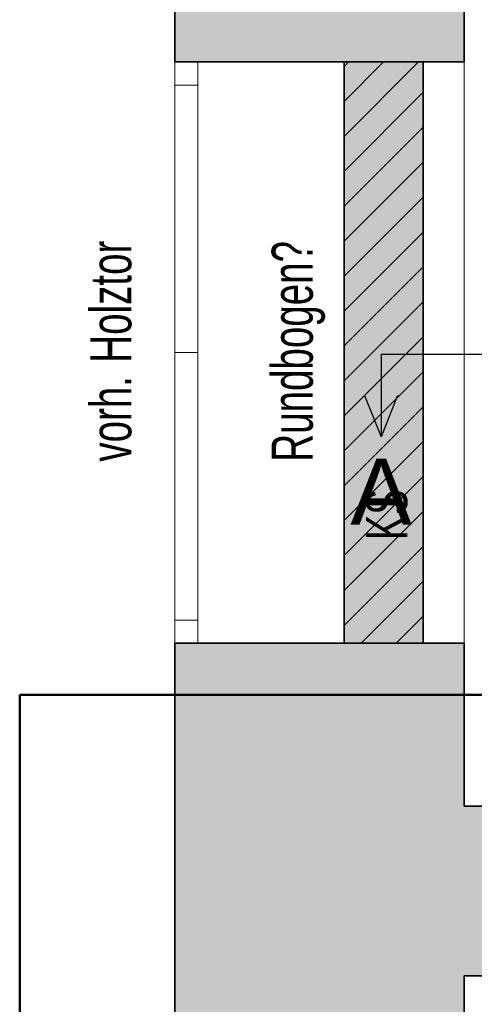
# Model space of a CAD drawing. Extents: x -123 to 597, y -160 to 584.
# Tile 134 of 207: x -75 to -47, y 212 to 272. Entities that reach past the tile are written whole.
import ezdxf
from ezdxf.lldxf.tags import DXFTag

# ---------------------------------------------------------------- set-up
doc = ezdxf.new("R2010")
doc.units = 0
doc.layers.get('0').update_dxf_attribs({"lineweight": 35})
for name, color, linetype, lineweight in [('5_UG-BESTAND', 7, 'Continuous', 25), ('5_UG-NEU', 7, 'Continuous', 25), ('5_UG-SCHRAFF-FILL', 7, 'Continuous', 25), ('5_UG-TEXT-MASS', 7, 'Continuous', 25)]:
    doc.layers.add(name, color=color, linetype=linetype, lineweight=lineweight)
for name, color, linetype, lineweight, true_color in [('Ausgeblendet', 3, 'Continuous', 35, 0x00ff00), ('X_Geometrie-A07ALSJT1N', 3, 'Continuous', 50, 0x00ff00), ('X_Schnittangaben', 7, 'Continuous', 25, 0xc0c0c0)]:
    doc.layers.add(name, color=color, linetype=linetype, lineweight=lineweight, true_color=true_color)
doc.styles.get("Standard").update_dxf_attribs({"font": 'arial.ttf'})
tags = doc.linetypes.add('PUNKT2_S9', pattern=[0.0005, 0, -0.0005]).pattern_tags.tags
tags[6:7] = [DXFTag(74, 4), DXFTag(75, 0), DXFTag(340, '0'), DXFTag(46, 1.0), DXFTag(50, 0.0), DXFTag(44, 0.0), DXFTag(45, 0.0)]
tags[4:5] = [DXFTag(74, 4), DXFTag(75, 0), DXFTag(340, '0'), DXFTag(46, 1.0), DXFTag(50, 0.0), DXFTag(44, 0.0), DXFTag(45, 0.0)]
tags = doc.linetypes.add('STRICHPUNKT2', pattern=[12.7, 6.35, -3.175, 0, -3.175]).pattern_tags.tags
tags[10:11] = [DXFTag(74, 4), DXFTag(75, 0), DXFTag(340, '0'), DXFTag(46, 0.0), DXFTag(50, 0.0), DXFTag(44, 0.0), DXFTag(45, 0.0)]
tags[8:9] = [DXFTag(74, 4), DXFTag(75, 0), DXFTag(340, '0'), DXFTag(46, 0.0), DXFTag(50, 0.0), DXFTag(44, 0.0), DXFTag(45, 0.0)]
tags[6:7] = [DXFTag(74, 4), DXFTag(75, 0), DXFTag(340, '0'), DXFTag(46, 0.0), DXFTag(50, 0.0), DXFTag(44, 0.0), DXFTag(45, 0.0)]
tags[4:5] = [DXFTag(74, 4), DXFTag(75, 0), DXFTag(340, '0'), DXFTag(46, 0.0), DXFTag(50, 0.0), DXFTag(44, 0.0), DXFTag(45, 0.0)]

# ---------------------------------------------------------------- blocks, each defined once
blk = doc.blocks.new('Schnitt-A07ALSI71N', base_point=(-75.207, 241.072))
at = {"color": 0, "linetype": 'ByBlock', "lineweight": -2, "ltscale": 0.25}
blk.add_line((47.57, 251.406), (-52.807, 251.406), dxfattribs=at)
at = {"color": 0, "lineweight": -2}
for p in [(-52.807, 251.406), (-53.807, 248.906), (-51.807, 248.906)]:
    blk.add_line(p, (-52.807, 246.406), dxfattribs=at)
at = {"color": 0, "linetype": 'ByBlock', "lineweight": -2, "ltscale": 0.25, "insert": (-54.673, 245.072), "char_height": 4, "attachment_point": 1}
blk.add_mtext('{\\fArial;A}', dxfattribs=at)
blk = doc.blocks.new('Referenz-A07ALSJU1N', base_point=(-103.927, -98.715))
at = {"layer": '5_UG-BESTAND', "color": 0, "lineweight": 35}
for p, q in [((-65.344, 375.001), (-65.344, 269.169)), ((-47.761, 269.169), (-47.761, 361.805)), ((-65.344, 269.169), (-47.761, 269.169)), ((-47.761, 233.874), (-65.344, 233.874)), ((-65.344, 233.874), (-65.344, 195.853)), ((-47.761, 223.975), (-47.761, 233.874)), ((28.036, 223.975), (-47.761, 223.975)), ((-47.761, 196.875), (-47.761, 213.681)), ((-47.761, 213.681), (55.936, 213.681))]:
    blk.add_line(p, q, dxfattribs=at)
at = {"layer": '5_UG-BESTAND', "color": 0, "lineweight": 13}
for p, q in [((-65.344, 269.169), (-65.344, 267.755)), ((-65.344, 269.169), (-65.344, 233.874)), ((-63.944, 269.169), (-63.944, 267.755)), ((-63.944, 269.169), (-63.944, 233.874)), ((-63.944, 267.755), (-65.344, 267.755)), ((-65.344, 251.522), (-63.944, 251.522)), ((-63.944, 235.275), (-65.344, 235.275)), ((-65.344, 235.275), (-65.344, 233.874)), ((-63.944, 235.275), (-63.944, 233.874))]:
    blk.add_line(p, q, dxfattribs=at)
at = {"layer": '5_UG-BESTAND', "color": 0, "linetype": 'PUNKT2_S9', "lineweight": 13, "ltscale": 0.13}
blk.add_line((-47.761, 269.169), (-47.761, 233.874), dxfattribs=at)
at = {"layer": '5_UG-NEU', "color": 0, "lineweight": 35}
for p, q in [((-55.061, 269.169), (-55.061, 233.874)), ((-50.261, 269.169), (-50.261, 233.874))]:
    blk.add_line(p, q, dxfattribs=at)
at = {"layer": '5_UG-SCHRAFF-FILL', "color": 0, "lineweight": 13}
for p, q in [((-55.061, 264.649), (-50.542, 269.169)), ((-55.061, 268.892), (-54.784, 269.169)), ((-55.061, 266.771), (-52.663, 269.169)), ((-55.061, 262.528), (-50.261, 267.328)), ((-55.061, 260.407), (-50.261, 265.207)), ((-55.061, 258.286), (-50.261, 263.086)), ((-55.061, 256.164), (-50.261, 260.964)), ((-55.061, 254.043), (-50.261, 258.843)), ((-55.061, 251.922), (-50.261, 256.722)), ((-55.061, 249.8), (-50.261, 254.6)), ((-55.061, 247.679), (-50.261, 252.479)), ((-55.061, 245.558), (-50.261, 250.358)), ((-55.061, 243.436), (-50.261, 248.236)), ((-55.061, 241.315), (-50.261, 246.115)), ((-55.061, 239.194), (-50.261, 243.994)), ((-55.061, 237.072), (-50.261, 241.872)), ((-55.061, 234.951), (-50.261, 239.751)), ((-54.017, 233.874), (-50.261, 237.63)), ((-51.895, 233.874), (-50.261, 235.508))]:
    blk.add_line(p, q, dxfattribs=at)
at = {"layer": 'Ausgeblendet', "color": 0, "linetype": 'Continuous', "lineweight": 13, "ltscale": 0.13}
for points in [[(-65.344, 269.169), (-47.761, 269.169), (-65.344, 375.001)], [(-47.761, 269.169), (-47.761, 361.805), (-63.152, 361.805)], [(-65.344, 195.853), (-57.122, 195.853), (-65.344, 233.874)], [(-57.122, 195.853), (-57.122, 233.874), (-65.344, 233.874)], [(-47.761, 196.875), (-57.122, 196.875), (-57.122, 233.874)], [(-47.761, 223.975), (-47.761, 233.874), (-57.122, 233.874)], [(-47.761, 213.681), (-52.013, 213.681), (-57.122, 233.874)], [(-47.761, 223.975), (-52.533, 223.975), (-57.122, 233.874)], [(-47.761, 213.681), (-47.761, 223.975), (-52.533, 223.975)], [(-47.761, 213.681), (28.036, 213.681), (-47.761, 223.975)], [(28.036, 221.582), (28.036, 223.975), (-47.761, 223.975)], [(28.036, 221.582), (-30.143, 221.582), (-47.761, 223.975)], [(-47.761, 196.875), (-47.761, 213.681), (-52.013, 213.681)]]:
    blk.add_solid(points, dxfattribs=at)
at = {"layer": 'Ausgeblendet', "color": 0, "linetype": 'Continuous', "ltscale": 0.35}
for points in [[(-55.061, 233.874), (-50.261, 233.874), (-55.061, 269.169)], [(-50.261, 233.874), (-50.261, 269.169), (-55.061, 269.169)]]:
    blk.add_solid(points, dxfattribs=at)
at = {"layer": 'X_Geometrie-A07ALSJT1N', "color": 0, "linetype": 'Continuous', "ltscale": 0.5}
for p, q in [((143.582, 230.74), (-74.761, 230.74)), ((-74.761, 230.74), (-74.761, 142.681))]:
    blk.add_line(p, q, dxfattribs=at)
at = {"layer": '5_UG-TEXT-MASS', "color": 0, "lineweight": -2, "char_height": 2.5, "attachment_point": 1, "rotation": 90}
for s, insert in [('{\\W0.67;\\fArial;Holztor}', (-70.479, 250.908)), ('{\\W0.67;\\fArial;Rundbogen?}', (-59.456, 244.897)), ('{\\W0.67;\\fArial;vorh.}', (-70.479, 244.897)), ('{\\W0.66;\\fArial;KS}', (-53.721, 240.135))]:
    blk.add_mtext(s, dxfattribs=dict(at, insert=insert))

msp = doc.modelspace()

# ---------------------------------------------------------------- block references
at = {"color": 251, "lineweight": 25, "ltscale": 0.25, "true_color": 0x585858}
msp.add_blockref('Referenz-A07ALSJU1N', (-103.927, -98.715), dxfattribs=at)
at = {"layer": 'X_Schnittangaben', "color": 1, "linetype": 'STRICHPUNKT2', "ltscale": 0.25, "true_color": 0xff0000}
msp.add_blockref('Schnitt-A07ALSI71N', (-75.207, 241.072), dxfattribs=at)

doc.saveas('drawing.dxf')
